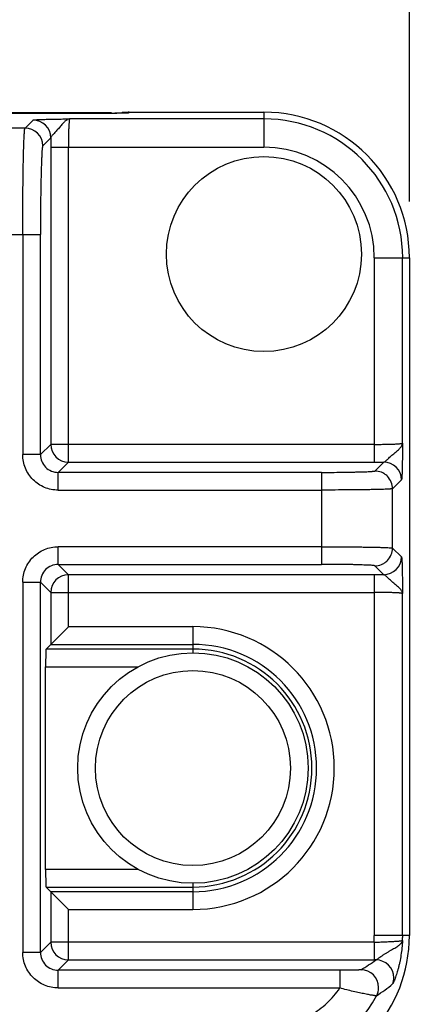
# Model space of a CAD drawing. Header units: inches. Extents: x 0 to 34, y 0 to 22.
# Tile 13 of 51: x 6.403 to 6.835, y 8.471 to 9.564. Entities that reach past the tile are written whole.
import ezdxf

# ---------------------------------------------------------------- set-up
doc = ezdxf.new("R2010")
doc.units = ezdxf.units.IN
doc.header["$LTSCALE"] = 1.87
doc.header["$MEASUREMENT"] = 0
doc.layers.get('0').update_dxf_attribs({"linetype": 'CONTINUOUS'})
doc.layers.add('DIMENSIONS', color=7, linetype='CONTINUOUS')
doc.styles.get("Standard").update_dxf_attribs({"font": 'txt', "width": 0.8})
doc.dimstyles.new('DIMSTYLE_1', dxfattribs={"dimtxt": 0.125, "dimasz": 0.18, "dimexe": 0.18, "dimexo": 0.0625, "dimgap": 0.09, "dimtad": 0, "dimtih": 1, "dimtoh": 1, "dimdec": 1, "dimdsep": 46, "dimtxsty": 'STANDARD', "dimblk": '_FILLED', "dimblk1": '_FILLED', "dimblk2": '_FILLED', "dimcen": 0.09, "dimadec": 0, "dimazin": 0, "dimtp": 0.1, "dimtm": 0.1, "dimtfac": 1, "dimtdec": 1, "dimtofl": 0, "dimtmove": 0, "dimatfit": 3, "dimldrblk": '_FILLED', "dimfxl": 1, "dimtolj": 1, "dimarcsym": 0})

# ---------------------------------------------------------------- blocks, each defined once
blk = doc.blocks.new('_FILLED')
at = {"color": 0, "linetype": 'BYBLOCK'}
blk.add_solid([(0, 0), (-1, 0.1736), (-1, -0.1736)], dxfattribs=at)
blk = doc.blocks.new('*D18')
at = {"layer": 'DIMENSIONS', "color": 2, "linetype": 'CONTINUOUS'}
for p, q in [((4.7408, 9.3622), (4.7408, 11.5582)), ((6.8355, 9.3622), (6.8355, 11.5582)), ((4.7408, 11.4332), (5.4256, 11.4332)), ((6.8355, 11.4332), (6.1506, 11.4332))]:
    blk.add_line(p, q, dxfattribs=at)
at = {"layer": 'DIMENSIONS', "color": 2, "linetype": 'CONTINUOUS', "xscale": 0.18, "yscale": 0.18, "zscale": 0.18}
for p, rotation in [((4.7408, 11.4332), 180), ((6.8355, 11.4332), 360)]:
    blk.add_blockref('_FILLED', p, dxfattribs=dict(at, rotation=rotation))
at = {"layer": 'DIMENSIONS', "color": 2, "linetype": 'CONTINUOUS', "insert": (5.6881, 11.4957), "char_height": 0.125, "width": 0.6, "attachment_point": 2, "line_spacing_factor": 0.9}
blk.add_mtext('53.2\\P[2.09]', dxfattribs=at)

msp = doc.modelspace()

# ---------------------------------------------------------------- linework, layer by layer
at = {"color": 7, "linetype": 'CONTINUOUS'}
for p, q in [((6.5047, 9.4607), (6.3285, 9.4607)), ((6.3687, 9.46), (6.5106, 9.46)), ((6.5047, 9.46), (6.5047, 9.4607)), ((6.5228, 9.4602), (6.5086, 9.46)), ((6.5132, 9.46), (6.5106, 9.46)), ((6.5154, 9.46), (6.5132, 9.46)), ((6.5173, 9.4601), (6.5154, 9.46)), ((6.5165, 9.4612), (6.5165, 9.46)), ((6.5165, 9.4612), (6.674, 9.4612)), ((6.519, 9.4601), (6.5173, 9.4601)), ((6.5199, 9.4601), (6.519, 9.4601)), ((6.5207, 9.4601), (6.5199, 9.4601)), ((6.5213, 9.4602), (6.5207, 9.4601)), ((6.5219, 9.4602), (6.5213, 9.4602)), ((6.5224, 9.4602), (6.5219, 9.4602)), ((6.5243, 9.4604), (6.5228, 9.4602)), ((6.5243, 9.4604), (6.5243, 9.4612)), ((6.674, 9.4612), (6.674, 9.4223)), ((6.4087, 9.4436), (6.4176, 9.4525)), ((6.674, 9.4538), (6.4582, 9.4538)), ((6.4087, 9.4436), (6.3565, 9.4436)), ((6.4373, 9.4328), (6.4284, 9.4239)), ((6.4372, 9.4223), (6.4372, 9.0924)), ((6.4372, 9.4223), (6.674, 9.4223)), ((6.4569, 9.0727), (6.4569, 9.4223)), ((6.3394, 9.3256), (6.4259, 9.3256)), ((6.4062, 9.3256), (6.4062, 9.081)), ((6.4259, 9.081), (6.4259, 9.3256)), ((6.7965, 9.2997), (6.7965, 9.0727)), ((6.7965, 9.2997), (6.8355, 9.2997)), ((6.828, 9.0937), (6.828, 9.2997)), ((6.8355, 9.2997), (6.8355, 8.547)), ((6.4259, 9.081), (6.4372, 9.0924)), ((6.7965, 9.0924), (6.4372, 9.0924)), ((6.4259, 9.081), (6.4062, 9.081)), ((6.4569, 9.0727), (6.4455, 9.0613)), ((6.4569, 9.0727), (6.7965, 9.0727)), ((6.7972, 9.0628), (6.8071, 9.0727)), ((6.4455, 9.0417), (6.4455, 9.0613)), ((6.7381, 9.0613), (6.4455, 9.0613)), ((6.7381, 9.0613), (6.7381, 8.9591)), ((6.8267, 9.053), (6.8169, 9.0432)), ((6.4455, 9.0417), (6.7381, 9.0417)), ((6.8169, 8.9773), (6.8169, 9.0432)), ((6.4455, 8.9591), (6.4455, 8.9788)), ((6.7381, 8.9788), (6.4455, 8.9788)), ((6.8169, 8.9773), (6.8267, 8.9674)), ((6.4455, 8.9591), (6.7381, 8.9591)), ((6.4455, 8.9591), (6.4569, 8.9477)), ((6.8071, 8.9477), (6.7972, 8.9576)), ((6.4569, 8.8899), (6.4569, 8.9477)), ((6.7965, 8.9477), (6.4569, 8.9477)), ((6.7965, 8.9477), (6.7965, 8.547)), ((6.4062, 8.9394), (6.4062, 8.5282)), ((6.4062, 8.9394), (6.4259, 8.9394)), ((6.4259, 8.5282), (6.4259, 8.9394)), ((6.4372, 8.928), (6.4259, 8.9394)), ((6.4372, 8.928), (6.4372, 8.8703)), ((6.4372, 8.928), (6.7965, 8.928)), ((6.828, 8.547), (6.828, 8.9267)), ((6.4372, 8.8703), (6.4569, 8.8899)), ((6.5952, 8.8899), (6.4569, 8.8899)), ((6.5952, 8.8899), (6.5952, 8.8609)), ((6.4372, 8.8703), (6.4321, 8.8651)), ((6.4372, 8.8703), (6.5952, 8.8703)), ((6.5952, 8.8651), (6.4321, 8.8651)), ((6.4315, 8.6205), (6.4315, 8.8454)), ((6.4315, 8.8454), (6.5341, 8.8454)), ((6.5341, 8.6205), (6.4315, 8.6205)), ((6.5952, 8.6051), (6.5952, 8.576)), ((6.4321, 8.6009), (6.5952, 8.6009)), ((6.4372, 8.5957), (6.4321, 8.6009)), ((6.5952, 8.5957), (6.4372, 8.5957)), ((6.4372, 8.5957), (6.4372, 8.5395)), ((6.4372, 8.5957), (6.4569, 8.576)), ((6.4569, 8.576), (6.5952, 8.576)), ((6.4569, 8.5199), (6.4569, 8.576)), ((6.4259, 8.5282), (6.4372, 8.5395)), ((6.7963, 8.5395), (6.4372, 8.5395)), ((6.7963, 8.5395), (6.7963, 8.5199)), ((6.8355, 8.547), (6.7965, 8.547)), ((6.4259, 8.5282), (6.4062, 8.5282)), ((6.4569, 8.5199), (6.4455, 8.5085)), ((6.4569, 8.5199), (6.7963, 8.5199)), ((6.7985, 8.5199), (6.7963, 8.5199)), ((6.7584, 8.5085), (6.4455, 8.5085)), ((6.4455, 8.4888), (6.4455, 8.5085)), ((6.7584, 8.5085), (6.7584, 8.4888)), ((6.4455, 8.4888), (6.7584, 8.4888))]:
    msp.add_line(p, q, dxfattribs=at)
msp.add_lwpolyline([(6.5231, 9.4603), (6.5231, 9.4603), (6.523, 9.4603), (6.5229, 9.4602), (6.5228, 9.4602), (6.5227, 9.4602), (6.5225, 9.4602), (6.5224, 9.4602)], dxfattribs=at)
for centre, radius in [((6.674, 9.3037), 0.1083), ((6.5952, 8.733), 0.128), ((6.5952, 8.733), 0.1083)]:
    msp.add_circle(centre, radius, dxfattribs=at)
for centre, radius, start, end in [((6.5243, 9.4526), 0.00784, 99.4472, 100.7249), ((6.5243, 9.4525), 0.00786, 97.4976, 99.4467), ((6.5243, 9.4525), 0.00788, 90.0038, 97.4994), ((6.674, 9.2997), 0.1615, 0, 90), ((6.4176, 9.4328), 0.0197, 0.0471, 89.9529), ((6.674, 9.2997), 0.1541, 0, 90), ((6.4087, 9.4239), 0.0197, 0.0696, 89.9304), ((8.369, 9.4223), 1.9317, 179.6878, 180.0002), ((6.674, 9.2997), 0.1226, 0, 90), ((6.4569, 9.0924), 0.0197, 180.0465, 269.9535), ((6.4455, 9.081), 0.0197, 179.9369, 270.0631), ((6.7966, 10.9968), 1.9241, 269.9992, 270.3128), ((6.807, 9.053), 0.0197, 0.0471, 89.9529), ((6.807, 8.9674), 0.0197, 270.0485, 359.9517), ((6.4455, 8.9394), 0.0197, 89.9369, 180.0631), ((6.4569, 8.928), 0.0197, 90.0465, 179.9535), ((6.7965, 7.016), 1.9317, 89.6878, 90.0002), ((6.5952, 8.733), 0.157, 270, 90), ((6.5952, 8.733), 0.1373, 270, 90), ((6.5952, 8.733), 0.1321, 270, 90), ((6.4569, 8.5396), 0.0197, 180.0465, 269.9535), ((6.674, 8.547), 0.1615, 277.2918, 360), ((6.674, 8.547), 0.1226, 356.531, 360), ((6.674, 8.547), 0.1541, 357.984, 360), ((6.4455, 8.5282), 0.0197, 179.9369, 270.0631), ((6.628, 8.7655), 0.299, 300.9422, 304.7802), ((6.7985, 8.5002), 0.0197, 0.059, 89.9189), ((6.7817, 8.4893), 0.0197, 0.0631, 89.898), ((6.7986, 8.5002), 0.0197, 339.4781, 0.0681), ((6.6039, 8.7627), 0.3435, 304.6258, 308.3382), ((6.7817, 8.4893), 0.0197, 331.9296, 0.0706), ((6.674, 8.547), 0.1419, 275.6192, 331.8602)]:
    msp.add_arc(centre, radius, start, end, dxfattribs=at)
for centre, major_axis, ratio, start_param, end_param in [((6.5243, 9.4534), (0, -0.00788), 0.999657, -3.141593, -2.608152), ((6.4321, 8.8454), (0, 0.0197), 0.026186, 0.02618, 1.570796), ((6.4321, 8.6205), (0, 0.0197), 0.026186, 1.570796, 3.115413)]:
    msp.add_ellipse(centre, major_axis=major_axis, ratio=ratio, start_param=start_param, end_param=end_param, dxfattribs=at)
for points, knots in [([(6.4176, 9.4525), (6.4176, 9.4525), (6.4177, 9.4526), (6.4179, 9.4526), (6.4183, 9.4527), (6.4187, 9.4527), (6.4192, 9.4528), (6.4201, 9.4529), (6.4214, 9.4529), (6.4232, 9.453), (6.4254, 9.4531), (6.4279, 9.4532), (6.4307, 9.4533), (6.4336, 9.4534), (6.438, 9.4535), (6.4437, 9.4536), (6.4509, 9.4537), (6.4557, 9.4538), (6.4582, 9.4538)], [0, 0, 0, 0, 0.002972, 0.00837, 0.016248, 0.026585, 0.03934, 0.054459, 0.091605, 0.137529, 0.191487, 0.252687, 0.320393, 0.393822, 0.472103, 0.639861, 0.817505, 1, 1, 1, 1]), ([(6.4582, 9.4538), (6.4573, 9.4537), (6.4554, 9.453), (6.4534, 9.4514), (6.4517, 9.4498), (6.4498, 9.4477), (6.4473, 9.4447), (6.4447, 9.4417), (6.4426, 9.4394), (6.4411, 9.4377), (6.4397, 9.4363), (6.4385, 9.435), (6.4377, 9.4339), (6.4373, 9.4332), (6.4373, 9.4328)], [0, 0, 0, 0, 0.087619, 0.1952, 0.25803, 0.326699, 0.478121, 0.639366, 0.718804, 0.79415, 0.862594, 0.921162, 0.967272, 1, 1, 1, 1]), ([(6.4582, 9.4538), (6.4582, 9.4538), (6.4581, 9.4537), (6.4581, 9.4535), (6.458, 9.4533), (6.4579, 9.4529), (6.4578, 9.4521), (6.4577, 9.4511), (6.4576, 9.4497), (6.4575, 9.4481), (6.4574, 9.4463), (6.4572, 9.4434), (6.4571, 9.4393), (6.457, 9.434), (6.4569, 9.4283), (6.4569, 9.4243), (6.4569, 9.4223)], [0, 0, 0, 0, 0.003167, 0.008321, 0.015647, 0.025189, 0.050922, 0.085389, 0.128309, 0.179304, 0.237912, 0.303597, 0.453718, 0.624125, 0.808502, 1, 1, 1, 1]), ([(6.4062, 9.3256), (6.4062, 9.3331), (6.4062, 9.3479), (6.4063, 9.3662), (6.4065, 9.3802), (6.4066, 9.39), (6.4067, 9.3992), (6.4069, 9.4077), (6.4071, 9.4155), (6.4073, 9.4224), (6.4075, 9.4284), (6.4077, 9.4328), (6.4078, 9.4358), (6.408, 9.4377), (6.4081, 9.4394), (6.4082, 9.4407), (6.4083, 9.4418), (6.4084, 9.4427), (6.4085, 9.4432), (6.4086, 9.4435), (6.4087, 9.4436), (6.4087, 9.4436)], [0, 0, 0, 0, 0.191805, 0.376473, 0.463952, 0.547127, 0.62524, 0.697534, 0.763289, 0.821953, 0.873011, 0.915953, 0.934228, 0.950322, 0.964213, 0.975878, 0.985296, 0.992451, 0.997335, 0.998935, 1, 1, 1, 1]), ([(6.4284, 9.4239), (6.4283, 9.4239), (6.4283, 9.4238), (6.4282, 9.4236), (6.4281, 9.4232), (6.428, 9.4225), (6.4279, 9.4215), (6.4278, 9.4204), (6.4276, 9.419), (6.4275, 9.4175), (6.4274, 9.4149), (6.4272, 9.4112), (6.427, 9.4062), (6.4268, 9.4005), (6.4266, 9.394), (6.4264, 9.3869), (6.4262, 9.3764), (6.426, 9.3622), (6.4259, 9.3442), (6.4259, 9.3318), (6.4259, 9.3256)], [0, 0, 0, 0, 0.00112, 0.002758, 0.007689, 0.014874, 0.024314, 0.035995, 0.049898, 0.066, 0.08428, 0.127226, 0.178282, 0.236936, 0.302678, 0.374954, 0.453046, 0.623648, 0.808257, 1, 1, 1, 1]), ([(6.7965, 9.0924), (6.7985, 9.0924), (6.8025, 9.0924), (6.8083, 9.0925), (6.8136, 9.0926), (6.8176, 9.0927), (6.8205, 9.0928), (6.8224, 9.0929), (6.824, 9.0931), (6.8253, 9.0932), (6.8264, 9.0933), (6.8271, 9.0934), (6.8275, 9.0935), (6.8278, 9.0935), (6.8279, 9.0936), (6.828, 9.0937), (6.828, 9.0937)], [0, 0, 0, 0, 0.191498, 0.375875, 0.546282, 0.696403, 0.762088, 0.820696, 0.871691, 0.914611, 0.949078, 0.974811, 0.984353, 0.991679, 0.996833, 1, 1, 1, 1]), ([(6.8071, 9.0727), (6.8074, 9.0728), (6.8081, 9.0731), (6.8092, 9.074), (6.8105, 9.0751), (6.812, 9.0765), (6.8136, 9.0781), (6.8159, 9.0802), (6.819, 9.0827), (6.8219, 9.0852), (6.824, 9.0871), (6.8257, 9.0888), (6.8273, 9.0909), (6.828, 9.0928), (6.828, 9.0937)], [0, 0, 0, 0, 0.032712, 0.078823, 0.137404, 0.205836, 0.281187, 0.360634, 0.521873, 0.673295, 0.741966, 0.804791, 0.912345, 1, 1, 1, 1]), ([(6.828, 9.0937), (6.828, 9.0912), (6.8279, 9.0863), (6.8278, 9.0792), (6.8277, 9.0734), (6.8276, 9.0691), (6.8275, 9.0661), (6.8275, 9.0634), (6.8274, 9.0609), (6.8273, 9.0587), (6.8272, 9.0569), (6.8271, 9.0555), (6.827, 9.0546), (6.827, 9.0541), (6.8269, 9.0537), (6.8269, 9.0534), (6.8268, 9.0532), (6.8268, 9.0531), (6.8267, 9.053)], [0, 0, 0, 0, 0.182495, 0.360139, 0.527897, 0.606178, 0.679607, 0.747313, 0.808513, 0.862471, 0.908395, 0.945541, 0.96066, 0.973415, 0.983752, 0.99163, 0.997028, 1, 1, 1, 1]), ([(6.4455, 9.0417), (6.4404, 9.0416), (6.4301, 9.0437), (6.417, 9.0524), (6.4083, 9.0655), (6.4062, 9.0759), (6.4062, 9.081)], [0, 0, 0, 0, 0.249969, 0.5, 0.75003, 1, 1, 1, 1]), ([(6.7381, 9.0613), (6.7419, 9.0613), (6.7493, 9.0613), (6.7601, 9.0614), (6.7686, 9.0615), (6.775, 9.0617), (6.7792, 9.0618), (6.7831, 9.0619), (6.7865, 9.062), (6.7895, 9.0621), (6.7921, 9.0622), (6.7939, 9.0624), (6.795, 9.0625), (6.7957, 9.0625), (6.7963, 9.0626), (6.7967, 9.0627), (6.797, 9.0627), (6.7971, 9.0628), (6.7972, 9.0628)], [0, 0, 0, 0, 0.191745, 0.376357, 0.546962, 0.625055, 0.697332, 0.763074, 0.82173, 0.872786, 0.915733, 0.950115, 0.964018, 0.975699, 0.985139, 0.992324, 0.997256, 1, 1, 1, 1]), ([(6.8169, 9.0432), (6.8168, 9.0456), (6.8159, 9.0508), (6.8122, 9.0563), (6.808, 9.0597), (6.8035, 9.0621), (6.7996, 9.0628), (6.7972, 9.0628)], [0, 0, 0, 0, 0.23978, 0.499346, 0.631124, 0.76022, 1, 1, 1, 1]), ([(6.8169, 9.0432), (6.8168, 9.0431), (6.8166, 9.0431), (6.8162, 9.043), (6.8157, 9.0429), (6.8149, 9.0429), (6.814, 9.0428), (6.8124, 9.0427), (6.8101, 9.0426), (6.8067, 9.0424), (6.8027, 9.0423), (6.7981, 9.0422), (6.7929, 9.0421), (6.7872, 9.042), (6.7788, 9.0419), (6.7674, 9.0418), (6.7531, 9.0417), (6.7432, 9.0417), (6.7381, 9.0417)], [0, 0, 0, 0, 0.002615, 0.007479, 0.01462, 0.024028, 0.035687, 0.049573, 0.083936, 0.126877, 0.177937, 0.236605, 0.302367, 0.374669, 0.452793, 0.62347, 0.808165, 1, 1, 1, 1]), ([(6.4062, 8.9394), (6.4062, 8.9445), (6.4083, 8.9549), (6.417, 8.968), (6.4301, 8.9767), (6.4404, 8.9788), (6.4455, 8.9788)], [0, 0, 0, 0, 0.249969, 0.5, 0.75003, 1, 1, 1, 1]), ([(6.7381, 8.9788), (6.7432, 8.9788), (6.7531, 8.9787), (6.7674, 8.9787), (6.7788, 8.9785), (6.7872, 8.9784), (6.7929, 8.9783), (6.7981, 8.9782), (6.8027, 8.9781), (6.8067, 8.978), (6.8101, 8.9779), (6.8124, 8.9777), (6.814, 8.9776), (6.8149, 8.9776), (6.8157, 8.9775), (6.8162, 8.9774), (6.8166, 8.9773), (6.8168, 8.9773), (6.8169, 8.9773)], [0, 0, 0, 0, 0.191835, 0.37653, 0.547207, 0.625331, 0.697633, 0.763395, 0.822063, 0.873123, 0.916064, 0.950427, 0.964313, 0.975972, 0.98538, 0.992521, 0.997385, 1, 1, 1, 1]), ([(6.7972, 8.9576), (6.7996, 8.9576), (6.8035, 8.9583), (6.808, 8.9607), (6.8122, 8.9641), (6.8159, 8.9696), (6.8168, 8.9748), (6.8169, 8.9773)], [0, 0, 0, 0, 0.23978, 0.368876, 0.500654, 0.76022, 1, 1, 1, 1]), ([(6.8267, 8.9674), (6.8268, 8.9673), (6.8268, 8.9672), (6.8269, 8.967), (6.8269, 8.9667), (6.827, 8.9663), (6.827, 8.9658), (6.8271, 8.9649), (6.8272, 8.9636), (6.8273, 8.9617), (6.8274, 8.9595), (6.8275, 8.957), (6.8275, 8.9543), (6.8276, 8.9513), (6.8277, 8.947), (6.8278, 8.9412), (6.8279, 8.9341), (6.828, 8.9292), (6.828, 8.9267)], [0, 0, 0, 0, 0.002967, 0.008359, 0.016237, 0.026576, 0.039331, 0.05445, 0.091597, 0.137521, 0.19148, 0.252681, 0.320388, 0.393818, 0.472099, 0.639859, 0.817505, 1, 1, 1, 1]), ([(6.7972, 8.9576), (6.7971, 8.9576), (6.797, 8.9577), (6.7967, 8.9577), (6.7963, 8.9578), (6.7957, 8.9579), (6.795, 8.958), (6.7939, 8.9581), (6.7921, 8.9582), (6.7895, 8.9583), (6.7865, 8.9584), (6.7831, 8.9585), (6.7792, 8.9587), (6.775, 8.9588), (6.7686, 8.9589), (6.7601, 8.959), (6.7493, 8.9591), (6.7419, 8.9591), (6.7381, 8.9591)], [0, 0, 0, 0, 0.002744, 0.007676, 0.014861, 0.024301, 0.035982, 0.049885, 0.084267, 0.127214, 0.17827, 0.236926, 0.302668, 0.374945, 0.453038, 0.623643, 0.808255, 1, 1, 1, 1]), ([(6.828, 8.9267), (6.828, 8.9276), (6.8273, 8.9295), (6.8257, 8.9316), (6.824, 8.9333), (6.8219, 8.9352), (6.819, 8.9377), (6.8159, 8.9402), (6.8136, 8.9423), (6.812, 8.9439), (6.8105, 8.9453), (6.8092, 8.9465), (6.8081, 8.9473), (6.8074, 8.9477), (6.8071, 8.9477)], [0, 0, 0, 0, 0.087649, 0.195208, 0.258037, 0.326706, 0.478127, 0.639368, 0.718815, 0.794165, 0.862595, 0.921168, 0.967281, 1, 1, 1, 1]), ([(6.828, 8.9267), (6.828, 8.9268), (6.8279, 8.9268), (6.8278, 8.9269), (6.8275, 8.9269), (6.8271, 8.927), (6.8264, 8.9271), (6.8253, 8.9272), (6.824, 8.9274), (6.8224, 8.9275), (6.8205, 8.9276), (6.8176, 8.9277), (6.8136, 8.9278), (6.8083, 8.928), (6.8025, 8.928), (6.7985, 8.928), (6.7965, 8.928)], [0, 0, 0, 0, 0.003167, 0.008321, 0.015647, 0.025189, 0.050922, 0.085389, 0.128309, 0.179304, 0.237912, 0.303597, 0.453718, 0.624125, 0.808502, 1, 1, 1, 1]), ([(6.7963, 8.5395), (6.7983, 8.5396), (6.8023, 8.5398), (6.8081, 8.54), (6.8134, 8.5403), (6.8175, 8.5405), (6.8204, 8.5407), (6.8222, 8.5408), (6.8238, 8.5409), (6.8252, 8.541), (6.8263, 8.5412), (6.827, 8.5413), (6.8274, 8.5414), (6.8277, 8.5414), (6.8278, 8.5415), (6.8279, 8.5415), (6.8279, 8.5415)], [0, 0, 0, 0, 0.191081, 0.375145, 0.545409, 0.695575, 0.761346, 0.820074, 0.871212, 0.914289, 0.948912, 0.974784, 0.98438, 0.991742, 0.996901, 1, 1, 1, 1]), ([(6.7985, 8.5199), (6.7987, 8.5199), (6.7989, 8.5201), (6.7994, 8.5204), (6.8001, 8.5209), (6.8009, 8.5215), (6.8018, 8.5222), (6.8032, 8.5232), (6.8052, 8.5246), (6.8077, 8.5263), (6.8104, 8.5279), (6.813, 8.5295), (6.8164, 8.5315), (6.8196, 8.5333), (6.8225, 8.5352), (6.8243, 8.5364), (6.8257, 8.5377), (6.8268, 8.539), (6.8276, 8.5402), (6.8279, 8.5411), (6.8279, 8.5415)], [0, 0, 0, 0, 0.009112, 0.0251, 0.047252, 0.074674, 0.106473, 0.141726, 0.219316, 0.302254, 0.387038, 0.471156, 0.552796, 0.703123, 0.769533, 0.829087, 0.881375, 0.92646, 0.965391, 1, 1, 1, 1]), ([(6.8279, 8.5415), (6.8278, 8.5388), (6.8274, 8.5334), (6.8263, 8.5253), (6.8251, 8.5188), (6.824, 8.5138), (6.8231, 8.5103), (6.8221, 8.5069), (6.8212, 8.5038), (6.8202, 8.501), (6.8193, 8.4985), (6.8186, 8.4967), (6.8181, 8.4955), (6.8178, 8.4948), (6.8175, 8.4942), (6.8173, 8.4938), (6.8171, 8.4935), (6.817, 8.4933), (6.817, 8.4933)], [0, 0, 0, 0, 0.165535, 0.328827, 0.487763, 0.564314, 0.638062, 0.708198, 0.773805, 0.833733, 0.886668, 0.931202, 0.949852, 0.965857, 0.979047, 0.989222, 0.996241, 1, 1, 1, 1]), ([(6.4455, 8.4888), (6.4404, 8.4888), (6.4301, 8.4909), (6.417, 8.4996), (6.4083, 8.5127), (6.4062, 8.5231), (6.4062, 8.5282)], [0, 0, 0, 0, 0.249969, 0.5, 0.75003, 1, 1, 1, 1]), ([(6.7817, 8.509), (6.7817, 8.509), (6.7816, 8.509), (6.7815, 8.5089), (6.7813, 8.5089), (6.7809, 8.5089), (6.7803, 8.5088), (6.7794, 8.5088), (6.7783, 8.5087), (6.777, 8.5087), (6.7755, 8.5087), (6.7733, 8.5086), (6.7704, 8.5086), (6.7666, 8.5085), (6.7625, 8.5085), (6.7598, 8.5085), (6.7584, 8.5085)], [0, 0, 0, 0, 0.003677, 0.009939, 0.018769, 0.030121, 0.060116, 0.099247, 0.146755, 0.201889, 0.263902, 0.332007, 0.483013, 0.648236, 0.82209, 1, 1, 1, 1]), ([(6.6844, 8.4451), (6.6862, 8.4452), (6.689, 8.4455), (6.6926, 8.4461), (6.6963, 8.4468), (6.7008, 8.448), (6.7061, 8.4495), (6.7113, 8.4514), (6.7181, 8.4543), (6.7296, 8.4603), (6.7445, 8.4715), (6.7542, 8.4827), (6.7584, 8.4888)], [0, 0, 0, 0, 0.062563, 0.093836, 0.125118, 0.187693, 0.250246, 0.312805, 0.375366, 0.500439, 0.75022, 1, 1, 1, 1]), ([(6.7991, 8.48), (6.799, 8.48), (6.7989, 8.48), (6.7987, 8.48), (6.7984, 8.4801), (6.798, 8.4801), (6.7975, 8.4802), (6.7966, 8.4803), (6.7953, 8.4805), (6.7935, 8.4808), (6.7913, 8.4812), (6.7889, 8.4817), (6.7851, 8.4824), (6.7799, 8.4835), (6.7731, 8.485), (6.7658, 8.4868), (6.7609, 8.4881), (6.7584, 8.4888)], [0, 0, 0, 0, 0.002856, 0.00809, 0.015711, 0.025703, 0.038038, 0.052679, 0.08868, 0.133244, 0.185821, 0.245811, 0.312545, 0.463321, 0.632217, 0.813121, 1, 1, 1, 1])]:
    msp.add_open_spline(points, degree=3, knots=knots, dxfattribs=at)

# ---------------------------------------------------------------- dimensions: what is measured, and where the dimension line sits
at = {"layer": 'DIMENSIONS', "color": 2, "linetype": 'CONTINUOUS'}
dim = msp.add_linear_dim(base=(6.8355, 11.4332), p1=(4.7408, 9.3622), p2=(6.8355, 9.3622), dimstyle='DIMSTYLE_1', dxfattribs=at)
dim.commit()
dim.dimension.update_dxf_attribs({"geometry": '*D18', "text_midpoint": (5.6631, 11.3394), "dimtype": 160})

doc.saveas('drawing.dxf')
